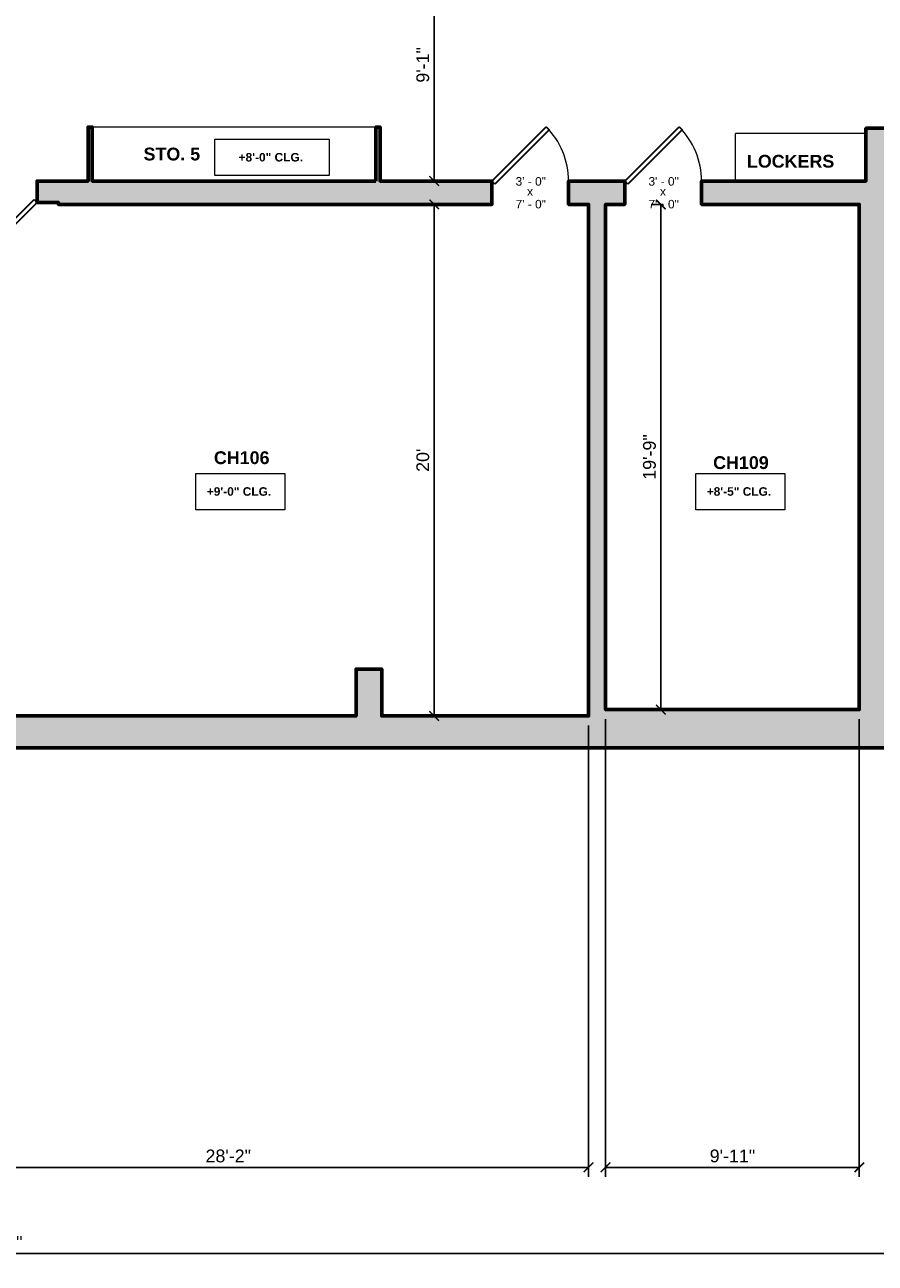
# Model space of a CAD drawing. Header units: inches. Extents: x -2078 to 109126, y -964 to 6385.
# Tile 104 of 137: x 18782 to 19181, y 3423 to 4004. Entities that reach past the tile are written whole.
import ezdxf

# ---------------------------------------------------------------- set-up
doc = ezdxf.new("R2010")
doc.units = ezdxf.units.IN
doc.header["$MEASUREMENT"] = 0
for name, color, linetype, lineweight in [('A-ANNO', 2, 'Continuous', 5), ('A-ANNO-DIMS', 1, 'Continuous', 9), ('A-CASE', 4, 'Continuous', 9), ('A-DOOR', 1, 'Continuous', 18), ('A-WALL', 3, 'Continuous', 40)]:
    doc.layers.add(name, color=color, linetype=linetype, lineweight=lineweight)
doc.layers.add('A-HATCH', color=9, linetype='Continuous')
doc.styles.add('Arial_1', font='arial.ttf', dxfattribs={"height": 0.0625})
doc.styles.add('Arial_2', font='arial.ttf', dxfattribs={"height": 3})
doc.styles.add('Arial_B', font='arialbd.ttf', dxfattribs={"height": 4.5})
doc.styles.add('Arial_B_1', font='arialbd.ttf', dxfattribs={"height": 3})
doc.styles.add('Jay Cad', font='arial.ttf', dxfattribs={"height": 0.125})
doc.styles.add('JC', font='arial.ttf', dxfattribs={"height": 0.125})
doc.dimstyles.new('Jay Cad - DIMS', dxfattribs={"dimtxt": 0.125, "dimasz": 0.09375, "dimexe": 0.09375, "dimexo": 0.09375, "dimgap": 0.046875, "dimtad": 1, "dimdec": 1, "dimzin": 0, "dimdsep": 46, "dimlunit": 4, "dimtxsty": 'Jay Cad', "dimblk": 'ARCHTICK', "dimcen": 0.09, "dimclrd": 1, "dimclre": 1, "dimclrt": 256, "dimadec": 0, "dimazin": 0, "dimtfac": 1, "dimtdec": 1, "dimtofl": 0, "dimtmove": 1, "dimatfit": 3, "dimfxl": 1, "dimtolj": 1, "dimtzin": 0, "dimarcsym": 0})
doc.dimstyles.new('JC-DIMS', dxfattribs={"dimtxt": 0.125, "dimasz": 0.09375, "dimexe": 0.09375, "dimexo": 0.09375, "dimgap": 0.046875, "dimtad": 1, "dimdec": 1, "dimzin": 0, "dimdsep": 46, "dimlunit": 4, "dimtxsty": 'JC', "dimblk": 'ARCHTICK', "dimcen": 0.09, "dimclrd": 1, "dimclre": 1, "dimclrt": 256, "dimadec": 0, "dimazin": 0, "dimtfac": 1, "dimtdec": 1, "dimtofl": 0, "dimtmove": 1, "dimatfit": 3, "dimfxl": 1, "dimtolj": 1, "dimtzin": 0, "dimarcsym": 0})

# ---------------------------------------------------------------- blocks, each defined once
blk = doc.blocks.new('JC_DOOR_SINGLE PANEL - SINGLE DOOR-1722532-1st Floor Plan')
at = {"layer": 'A-DOOR', "lineweight": 30}
for p, q in [((-8.87, -29.54), (16.59, -4.09)), ((18, -5.5), (-7.46, -30.96)), ((16.59, -4.09), (18, -5.5)), ((-7.46, -30.96), (-8.87, -29.54))]:
    blk.add_line(p, q, dxfattribs=at)
at = {"layer": 'A-DOOR', "lineweight": 9}
blk.add_arc((18, -5.5), 36, 180, 225, dxfattribs=at)
blk = doc.blocks.new('JC_DOOR_SINGLE PANEL - SINGLE DOOR-1525205-1st Floor Plan')
at = {"layer": 'A-DOOR', "lineweight": 30}
for p, q in [((-8.87, -29.04), (16.59, -3.59)), ((18, -5), (-7.46, -30.46)), ((16.59, -3.59), (18, -5)), ((-7.46, -30.46), (-8.87, -29.04))]:
    blk.add_line(p, q, dxfattribs=at)
at = {"layer": 'A-DOOR', "lineweight": 9}
blk.add_arc((18, -5), 36, 180, 225, dxfattribs=at)
blk = doc.blocks.new('Casework 5 - Casework 1-1643815-1st Floor Plan')
at = {"layer": 'A-CASE'}
blk.add_line((-759.7, -377.04), (-892.7, -377.04), dxfattribs=at)
blk = doc.blocks.new('Casework 35 - Casework 1-1710433-1st Floor Plan')
at = {"layer": 'A-CASE'}
for p in [(-947.45, -354.71), (-886.27, -332.45)]:
    blk.add_line(p, (-947.45, -332.45), dxfattribs=at)
blk = doc.blocks.new('_ArchTick')
at = {"color": 0, "linetype": 'ByBlock', "const_width": 0.15}
blk.add_lwpolyline([(-0.5, -0.5), (0.5, 0.5)], dxfattribs=at)
blk = doc.blocks.new('*D1129')
at = {"layer": 'A-ANNO', "color": 1, "lineweight": -2, "transparency": 16777216}
for p, q in [((18708.7, 3675.38), (18708.7, 3463.58)), ((19046.7, 3675.38), (19046.7, 3463.58)), ((18708.7, 3468.08), (19046.7, 3468.08))]:
    blk.add_line(p, q, dxfattribs=at)
at = {"layer": 'Defpoints', "color": 0, "transparency": 16777216}
for p in [(18708.7, 3679.88), (19046.7, 3679.88), (19046.7, 3468.08)]:
    blk.add_point(p, dxfattribs=at)
at = {"layer": 'A-ANNO', "color": 1, "lineweight": -2, "transparency": 16777216, "xscale": 4.5, "yscale": 4.5, "zscale": 4.5, "rotation": 180}
blk.add_blockref('_ArchTick', (18708.7, 3468.08), dxfattribs=at)
at = {"layer": 'A-ANNO', "color": 1, "lineweight": -2, "transparency": 16777216, "xscale": 4.5, "yscale": 4.5, "zscale": 4.5}
blk.add_blockref('_ArchTick', (19046.7, 3468.08), dxfattribs=at)
at = {"layer": 'A-ANNO', "transparency": 16777216, "insert": (18877.7, 3473.4), "char_height": 6, "attachment_point": 5, "style": 'Jay Cad'}
blk.add_mtext('\\A1;28\'-2"', dxfattribs=at)
blk = doc.blocks.new('*D1131')
at = {"layer": 'A-ANNO', "color": 1, "lineweight": -2, "transparency": 16777216}
for p, q in [((19054.7, 3678.38), (19054.7, 3463.58)), ((19173.7, 3678.38), (19173.7, 3463.58)), ((19054.7, 3468.08), (19173.7, 3468.08))]:
    blk.add_line(p, q, dxfattribs=at)
at = {"layer": 'Defpoints', "color": 0, "transparency": 16777216}
for p in [(19054.7, 3682.88), (19173.7, 3682.88), (19173.7, 3468.08)]:
    blk.add_point(p, dxfattribs=at)
at = {"layer": 'A-ANNO', "color": 1, "lineweight": -2, "transparency": 16777216, "xscale": 4.5, "yscale": 4.5, "zscale": 4.5, "rotation": 180}
blk.add_blockref('_ArchTick', (19054.7, 3468.08), dxfattribs=at)
at = {"layer": 'A-ANNO', "color": 1, "lineweight": -2, "transparency": 16777216, "xscale": 4.5, "yscale": 4.5, "zscale": 4.5}
blk.add_blockref('_ArchTick', (19173.7, 3468.08), dxfattribs=at)
at = {"layer": 'A-ANNO', "transparency": 16777216, "insert": (19114.2, 3473.4), "char_height": 6, "attachment_point": 5, "style": 'Jay Cad'}
blk.add_mtext('\\A1;9\'-11"', dxfattribs=at)
blk = doc.blocks.new('*D1173')
at = {"layer": 'A-ANNO', "color": 1, "lineweight": -2, "transparency": 16777216}
for p, q in [((19791.7, 3824), (19791.7, 3423.1)), ((17744.7, 3807.38), (17744.7, 3423.1)), ((17744.7, 3427.6), (19791.7, 3427.6))]:
    blk.add_line(p, q, dxfattribs=at)
at = {"layer": 'Defpoints', "color": 0, "transparency": 16777216}
for p in [(19791.7, 3828.5), (17744.7, 3811.88), (19791.7, 3427.6)]:
    blk.add_point(p, dxfattribs=at)
at = {"layer": 'A-ANNO', "color": 1, "lineweight": -2, "transparency": 16777216, "xscale": 4.5, "yscale": 4.5, "zscale": 4.5, "rotation": 180}
blk.add_blockref('_ArchTick', (17744.7, 3427.6), dxfattribs=at)
at = {"layer": 'A-ANNO', "color": 1, "lineweight": -2, "transparency": 16777216, "xscale": 4.5, "yscale": 4.5, "zscale": 4.5}
blk.add_blockref('_ArchTick', (19791.7, 3427.6), dxfattribs=at)
at = {"layer": 'A-ANNO', "transparency": 16777216, "insert": (18768.2, 3432.91), "char_height": 6, "attachment_point": 5, "style": 'Jay Cad'}
blk.add_mtext('\\A1;170\'-7"', dxfattribs=at)
blk = doc.blocks.new('JC- existing door Tag_quad - JC- existing door Tag_quad-839775-1st Floor Plan')
at = {"layer": 'A-ANNO', "insert": (-0.0234, 0.0378), "char_height": 0.0625, "width": 0.0505, "attachment_point": 1, "style": 'Arial_1', "bg_fill": 3, "box_fill_scale": 1.25, "bg_fill_color": 256, "bg_fill_true_color": 13158600, "bg_fill_transparency": 0}
blk.add_mtext('x', dxfattribs=at)
blk = doc.blocks.new('*D1207')
at = {"layer": 'A-ANNO-DIMS', "color": 1, "lineweight": -2, "transparency": 16777216}
for p, q in [((18975.45, 3919.88), (18969.8, 3919.88)), ((18974.3, 3919.88), (18974.3, 3679.88)), ((18975.45, 3679.88), (18969.8, 3679.88))]:
    blk.add_line(p, q, dxfattribs=at)
at = {"layer": 'Defpoints', "color": 0, "transparency": 16777216}
for p in [(18979.95, 3919.88), (18974.3, 3679.88), (18979.95, 3679.88)]:
    blk.add_point(p, dxfattribs=at)
at = {"layer": 'A-ANNO-DIMS', "color": 1, "lineweight": -2, "transparency": 16777216, "xscale": 4.5, "yscale": 4.5, "zscale": 4.5}
for p, rotation in [((18974.3, 3919.88), 90), ((18974.3, 3679.88), 270)]:
    blk.add_blockref('_ArchTick', p, dxfattribs=dict(at, rotation=rotation))
at = {"layer": 'A-ANNO-DIMS', "transparency": 16777216, "insert": (18968.98, 3799.88), "char_height": 6, "width": 0.4874, "attachment_point": 5, "rotation": 90, "style": 'JC'}
blk.add_mtext("\\A1;20'", dxfattribs=at)
blk = doc.blocks.new('*D1209')
at = {"layer": 'A-ANNO-DIMS', "color": 1, "lineweight": -2, "transparency": 16777216}
for p, q in [((18975.45, 4039.88), (18969.8, 4039.88)), ((18974.3, 4039.88), (18974.3, 3930.88)), ((18975.45, 3930.88), (18969.8, 3930.88))]:
    blk.add_line(p, q, dxfattribs=at)
at = {"layer": 'Defpoints', "color": 0, "transparency": 16777216}
for p in [(18979.95, 4039.88), (18974.3, 3930.88), (18979.95, 3930.88)]:
    blk.add_point(p, dxfattribs=at)
at = {"layer": 'A-ANNO-DIMS', "color": 1, "lineweight": -2, "transparency": 16777216, "xscale": 4.5, "yscale": 4.5, "zscale": 4.5}
for p, rotation in [((18974.3, 4039.88), 90), ((18974.3, 3930.88), 270)]:
    blk.add_blockref('_ArchTick', p, dxfattribs=dict(at, rotation=rotation))
at = {"layer": 'A-ANNO-DIMS', "transparency": 16777216, "insert": (18968.98, 3985.38), "char_height": 6, "width": 0.4008, "attachment_point": 5, "rotation": 90, "style": 'JC'}
blk.add_mtext('\\A1;9\'-1"', dxfattribs=at)
blk = doc.blocks.new('*D1217')
at = {"layer": 'A-ANNO-DIMS', "color": 1, "lineweight": -2, "transparency": 16777216}
for p, q in [((19081.76, 3919.88), (19076.11, 3919.88)), ((19080.61, 3919.88), (19080.61, 3682.88)), ((19081.76, 3682.88), (19076.11, 3682.88))]:
    blk.add_line(p, q, dxfattribs=at)
at = {"layer": 'Defpoints', "color": 0, "transparency": 16777216}
for p in [(19086.26, 3919.88), (19080.61, 3682.88), (19086.26, 3682.88)]:
    blk.add_point(p, dxfattribs=at)
at = {"layer": 'A-ANNO-DIMS', "color": 1, "lineweight": -2, "transparency": 16777216, "xscale": 4.5, "yscale": 4.5, "zscale": 4.5}
for p, rotation in [((19080.61, 3919.88), 90), ((19080.61, 3682.88), 270)]:
    blk.add_blockref('_ArchTick', p, dxfattribs=dict(at, rotation=rotation))
at = {"layer": 'A-ANNO-DIMS', "transparency": 16777216, "insert": (19075.29, 3801.38), "char_height": 6, "width": 0.4874, "attachment_point": 5, "rotation": 90, "style": 'JC'}
blk.add_mtext('\\A1;19\'-9"', dxfattribs=at)

msp = doc.modelspace()

# ---------------------------------------------------------------- hatches: boundary and pattern name
at = {"layer": 'A-HATCH'}
h = msp.add_hatch(color=256, dxfattribs=at)
h.dxf.hatch_style = 1
h.paths.add_polyline_path([(18752.023, 3930.88), (18751.023, 3930.88), (18751.023, 3936.286), (18708.414, 3936.286), (18708.414, 3958.467), (18697.414, 3958.467), (18697.414, 3968.217), (18695.226, 3968.217), (18695.226, 3967.217), (18693.914, 3967.217), (18693.914, 3958.467), (18693.414, 3958.467), (18693.414, 3931.88), (18612.414, 3931.88), (18612.414, 3964.217), (18612.914, 3964.217), (18612.914, 3967.217), (18611.601, 3967.217), (18611.601, 3968.217), (18606.414, 3968.217), (18606.414, 3931.88), (18473.414, 3931.88), (18473.414, 3968.217), (18468.414, 3968.217), (18468.414, 3956.344), (18457.414, 3956.344), (18457.414, 3931.88), (18446.703, 3931.88), (18446.703, 3921.88), (18456.703, 3921.88), (18456.703, 3916.88), (18461.703, 3916.88), (18461.703, 3921.88), (18695.703, 3921.88), (18695.703, 3908.88), (18708.703, 3908.88), (18708.703, 3921.286), (18751.023, 3921.286), (18751.023, 3920.88), (18752.023, 3920.88)])
h.paths.add_polyline_path([(19001.363, 3930.88), (18948.951, 3930.88), (18948.951, 3956.224), (18946.951, 3956.224), (18946.951, 3930.88), (18813.951, 3930.88), (18813.951, 3956.224), (18811.951, 3956.224), (18811.951, 3930.88), (18788.023, 3930.88), (18788.023, 3920.88), (18798.023, 3920.88), (18798.023, 3919.88), (19001.363, 3919.88)])

# ---------------------------------------------------------------- linework, layer by layer
at = {"layer": 'A-ANNO', "flags": 128}
for points in [[(18871.454, 3950.507), (18925.054, 3950.507), (18925.054, 3933.439), (18871.454, 3933.439)], [(18862.525, 3793.668), (18904.261, 3793.668), (18904.261, 3776.6), (18862.525, 3776.6)], [(19097.027, 3793.668), (19138.763, 3793.668), (19138.763, 3776.6), (19097.027, 3776.6)]]:
    msp.add_lwpolyline(points, close=True, dxfattribs=at)
at = {"layer": 'A-WALL', "lineweight": 60}
msp.add_lwpolyline([(18946.951, 3930.88), (18813.951, 3930.88), (18813.951, 3956.224), (18811.951, 3956.224), (18811.951, 3930.88), (18788.023, 3930.88), (18788.023, 3920.88), (18798.023, 3920.88), (18798.023, 3919.88), (19001.363, 3919.88), (19001.363, 3930.88), (18948.951, 3930.88), (18948.951, 3956.224), (18946.951, 3956.224)], close=True, dxfattribs=at)

# ---------------------------------------------------------------- block references
at = {"layer": 'A-CASE'}
for name, p in [('Casework 5 - Casework 1-1643815-1st Floor Plan', (19706.647, 4333.265)), ('Casework 35 - Casework 1-1710433-1st Floor Plan', (20063.106, 4285.587))]:
    msp.add_blockref(name, p, dxfattribs=at)
at = {"layer": 'A-DOOR', "rotation": 180}
for p in [(19019.363, 3925.38), (19081.703, 3925.38)]:
    msp.add_blockref('JC_DOOR_SINGLE PANEL - SINGLE DOOR-1722532-1st Floor Plan', p, dxfattribs=at)
at = {"layer": 'A-DOOR'}
msp.add_blockref('JC_DOOR_SINGLE PANEL - SINGLE DOOR-1525205-1st Floor Plan', (18770.023, 3925.88), dxfattribs=at)

# ---------------------------------------------------------------- texts
at = {"layer": 'A-ANNO', "attachment_point": 1}
for s, insert, char_height, width, style in [('STO. 5 ', (18837.977, 3946.552), 6, 35.552, 'Arial_B'), ('+8\'-0" CLG.', (18882.574, 3944.054), 4, 37.976, 'Arial_B_1'), ('LOCKERS', (19120.988, 3943.17), 6, 50.5, 'Arial_B'), ('CH106', (18870.974, 3804.07), 6, 66.862, 'Arial_B'), ('CH109', (19105.137, 3801.756), 6, 65.65, 'Arial_B'), ('+9\'-0" CLG.', (18867.645, 3787.215), 4, 37.976, 'Arial_B_1'), ('+8\'-5" CLG.', (19102.147, 3787.215), 4, 37.976, 'Arial_B_1')]:
    msp.add_mtext(s, dxfattribs=dict(at, insert=insert, char_height=char_height, width=width, style=style))

# ---------------------------------------------------------------- dimensions: what is measured, and where the dimension line sits
at = {"layer": 'A-ANNO'}
for base, p1, p2, picture, middle in [((19791.703, 3427.601), (17744.703, 3811.88), (19791.703, 3828.501), '*D1173', (18768.203, 3432.915)), ((19046.703, 3468.084), (18708.703, 3679.88), (19046.703, 3679.88), '*D1129', (18877.703, 3473.398)), ((19173.703, 3468.084), (19054.703, 3682.88), (19173.703, 3682.88), '*D1131', (19114.203, 3473.398))]:
    dim = msp.add_linear_dim(base=base, p1=p1, p2=p2, dimstyle='Jay Cad - DIMS', dxfattribs=at)
    dim.commit()
    dim.dimension.update_dxf_attribs({"geometry": picture, "text_midpoint": middle})
at = {"layer": 'A-ANNO-DIMS'}
for base, p1, p2, picture, middle in [((18974.298, 3930.88), (18979.955, 4039.88), (18979.955, 3930.88), '*D1209', (18968.985, 3985.38)), ((18974.298, 3679.88), (18979.955, 3919.88), (18979.955, 3679.88), '*D1207', (18968.985, 3799.88))]:
    dim = msp.add_linear_dim(base=base, p1=p1, p2=p2, angle=90, dimstyle='JC-DIMS', dxfattribs=at)
    dim.commit()
    dim.dimension.update_dxf_attribs({"geometry": picture, "text_midpoint": middle})

# ---------------------------------------------------------------- next in the draw order: block references
at = {"layer": 'A-ANNO', "xscale": 64, "yscale": 64, "zscale": 64}
for p in [(19019.363, 3925.589), (19081.703, 3925.589)]:
    msp.add_blockref('JC- existing door Tag_quad - JC- existing door Tag_quad-839775-1st Floor Plan', p, dxfattribs=at)

# ---------------------------------------------------------------- next in the draw order: hatches: boundary and pattern name
at = {"layer": 'A-HATCH'}
h = msp.add_hatch(color=256, dxfattribs=at)
h.dxf.hatch_style = 1
h.paths.add_polyline_path([(19805.414, 4380.691), (19877.414, 4380.691), (19877.414, 4386.691), (19869.414, 4386.691), (19805.414, 4386.691), (19805.414, 4401.691), (19793.414, 4401.691), (19793.414, 4193.501), (19788.228, 4193.501), (19788.228, 4187.501), (19791.414, 4187.501), (19791.414, 3930.501), (19785.414, 3930.501), (19785.414, 3920.501), (19791.703, 3920.501), (19791.703, 3828.501), (19664.703, 3828.501), (19664.703, 3920.501), (19749.414, 3920.501), (19749.414, 3930.501), (19668.693, 3930.501), (19668.693, 3955.448), (19655.693, 3955.448), (19655.693, 3930.501), (19473.414, 3930.501), (19473.414, 3920.501), (19658.703, 3920.501), (19658.703, 3828.501), (19428.703, 3828.501), (19428.703, 3920.501), (19437.414, 3920.501), (19437.414, 3930.501), (19429.414, 3930.501), (19429.414, 3955.715), (19416.414, 3955.715), (19416.414, 3930.88), (19409.414, 3930.88), (19409.414, 3916.88), (19413.703, 3916.88), (19413.703, 3684.88), (19191.703, 3684.88), (19191.703, 3916.88), (19373.414, 3916.88), (19373.414, 3930.88), (19188.838, 3930.88), (19188.838, 3955.643), (19176.838, 3955.643), (19176.838, 3930.88), (19099.703, 3930.88), (19099.703, 3919.88), (19173.703, 3919.88), (19173.703, 3682.88), (19054.703, 3682.88), (19054.703, 3919.88), (19063.703, 3919.88), (19063.703, 3930.88), (19037.363, 3930.88), (19037.363, 3919.88), (19046.703, 3919.88), (19046.703, 3679.88), (18949.703, 3679.88), (18949.703, 3701.88), (18937.703, 3701.88), (18937.703, 3679.88), (18708.703, 3679.88), (18708.703, 3691.88), (18695.703, 3691.88), (18695.703, 3679.88), (18385.703, 3679.88), (18385.703, 3865.63), (18377.703, 3865.63), (18377.703, 3866.88), (18372.703, 3866.88), (18372.703, 3679.88), (18229.703, 3679.88), (18229.703, 3723.02), (18216.703, 3723.02), (18216.703, 3679.88), (18145.476, 3679.88), (18145.476, 3690.52), (18140.476, 3690.52), (18140.476, 3679.88), (18073.062, 3679.88), (18073.062, 3701.939), (18061.062, 3701.939), (18061.062, 3679.88), (17927.453, 3679.88), (17927.453, 3690.13), (17922.453, 3690.13), (17922.453, 3679.88), (17851.703, 3679.88), (17851.703, 3775.38), (17922.453, 3775.38), (17922.453, 3772.38), (17927.453, 3772.38), (17927.453, 3780.38), (17851.703, 3780.38), (17851.703, 3884.519), (17856.251, 3884.519), (17856.251, 3896.519), (17851.703, 3896.519), (17851.703, 3921.88), (17898.414, 3921.88), (17898.414, 3931.88), (17849.414, 3931.88), (17849.414, 3933.88), (17844.414, 3933.88), (17844.414, 3931.88), (17833.526, 3931.88), (17833.526, 3921.88), (17839.703, 3921.88), (17839.703, 3811.88), (17744.703, 3811.88), (17744.703, 3921.88), (17785.526, 3921.88), (17785.526, 3931.88), (17780.35, 3931.88), (17780.35, 3966.098), (17694.851, 3966.098), (17694.851, 3979.52), (17652.414, 4041.947), (17652.414, 4134.469), (17646.414, 4134.469), (17646.414, 4040.101), (17688.851, 3977.674), (17688.851, 3960.098), (17774.35, 3960.098), (17774.35, 3931.88), (17723.703, 3931.88), (17723.703, 3805.88), (17839.703, 3805.88), (17839.703, 3664.88), (19428.703, 3664.88), (19428.703, 3822.501), (19804.703, 3822.501), (19804.703, 3920.501), (19805.414, 3920.501)])

# ---------------------------------------------------------------- next in the draw order: linework, layer by layer
at = {"layer": 'A-WALL', "lineweight": 60}
for points in [[(17646.414, 4040.101), (17688.851, 3977.674), (17688.851, 3960.098), (17774.35, 3960.098), (17774.35, 3931.88), (17723.703, 3931.88), (17723.703, 3805.88), (17839.703, 3805.88), (17839.703, 3664.88), (19428.703, 3664.88)], [(19188.838, 3955.643), (19176.838, 3955.643), (19176.838, 3930.88), (19099.703, 3930.88), (19099.703, 3919.88), (19173.703, 3919.88), (19173.703, 3682.88), (19054.703, 3682.88), (19054.703, 3919.88), (19063.703, 3919.88), (19063.703, 3930.88), (19037.363, 3930.88), (19037.363, 3919.88), (19046.703, 3919.88), (19046.703, 3679.88), (18949.703, 3679.88), (18949.703, 3701.88), (18937.703, 3701.88), (18937.703, 3679.88), (18708.703, 3679.88)]]:
    msp.add_lwpolyline(points, dxfattribs=at)

# ---------------------------------------------------------------- next in the draw order: texts
at = {"layer": 'A-ANNO', "char_height": 4, "width": 17.978, "attachment_point": 1, "style": 'Arial_2'}
for s, insert in [('3\' - 0"', (19012.477, 3932.726)), ('3\' - 0"', (19074.817, 3932.726)), ('7\' - 0"', (19012.477, 3922.045)), ('7\' - 0"', (19074.817, 3922.045))]:
    msp.add_mtext(s, dxfattribs=dict(at, insert=insert))

# ---------------------------------------------------------------- next in the draw order: dimensions: what is measured, and where the dimension line sits
at = {"layer": 'A-ANNO-DIMS'}
dim = msp.add_linear_dim(base=(19080.605, 3682.88), p1=(19086.262, 3919.88), p2=(19086.262, 3682.88), angle=90, dimstyle='JC-DIMS', dxfattribs=at)
dim.commit()
dim.dimension.update_dxf_attribs({"geometry": '*D1217', "text_midpoint": (19075.292, 3801.38)})

doc.saveas('drawing.dxf')
